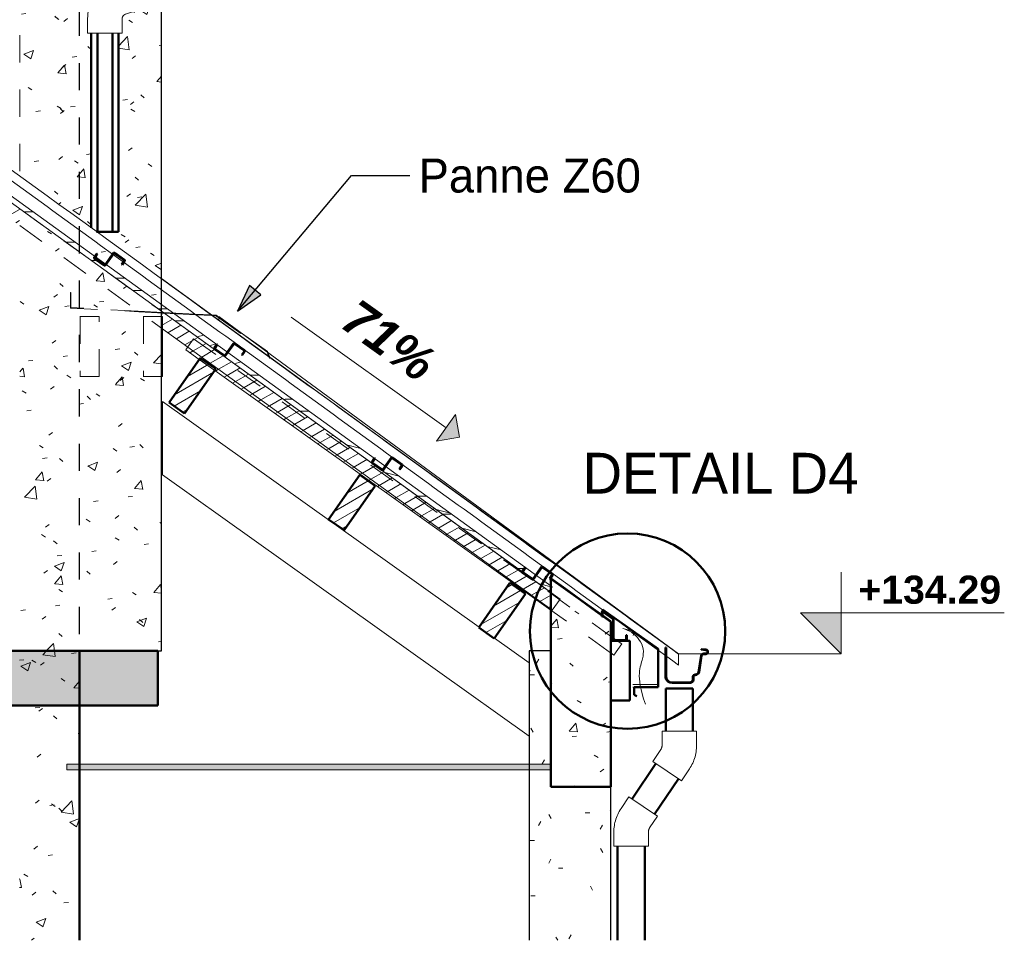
# Model space of a CAD drawing. Header units: metres. Extents: x -9.2 to 8.8, y 2.3 to 9.3.
# Tile 10 of 11: x 5.2 to 8.8, y 2.3 to 5.7. Entities that reach past the tile are written whole.
import ezdxf

# ---------------------------------------------------------------- set-up
doc = ezdxf.new("R2010")
doc.units = ezdxf.units.M
doc.linetypes.add('Tiret', pattern=[0.00635, 0.003175, -0.003175])
for name, color, linetype, lineweight in [('A-ANNO-NOTE', 131, 'Continuous', 9), ('A-DETL', 90, 'Continuous', 18), ('A-DETL-GENF', 92, 'Continuous', 18), ('A-DETL-MEDM', 33, 'Continuous', 50), ('A-FLOR', 192, 'Continuous', 25), ('A-FLOR-PATT', 8, 'Continuous', 50), ('A-ROOF', 132, 'Continuous', 18), ('A-ROOF-PATT', 132, 'Continuous', 18), ('A-WALL', 113, 'Continuous', 25), ('A-WALL-HDLN', 110, 'Tiret', 25), ('A-WALL-PATT', 111, 'Continuous', 25), ('G-ANNO-DIMS', 111, 'Continuous', 9), ('G-ANNO-TEXT', 231, 'Continuous', 9), ('P-PIPE', 3, 'Continuous', 50), ('S-BEAM', 12, 'Continuous', 18), ('S-BEAM-HDLN', 1, 'Continuous', 18), ('S-COLS', 52, 'Continuous', 25)]:
    doc.layers.add(name, color=color, linetype=linetype, lineweight=lineweight)
doc.styles.add('Arial_B', font='arialbd.ttf', dxfattribs={"height": 0.103175})
doc.styles.add('Arial_B_I', font='arialbi.ttf', dxfattribs={"height": 0.13})
doc.styles.add('Bodoni MT', font='BOD_R.TTF', dxfattribs={"height": 0.125})
doc.styles.add('Bodoni MT_B_I', font='BOD_BI.TTF', dxfattribs={"height": 0.15})
pattern_1 = [(50, (-0.185, 4.125), (0.364365, -0.031877), [0.0381, -0.4191]), (355, (-0.185, 4.125), (-0.070485, 0.382117), [0.03048, -0.33528]), (100.451, (-0.15462, 4.122), (0.293886, 0.35023), [0.03238, -0.35618]), (46.184, (-0.185, 4.227), (0.54216, -0.084084), [0.05715, -0.62865]), (96.636, (-0.1398, 4.22), (0.474805, 0.494854), [0.04857, -0.53427]), (351.184, (-0.185, 4.227), (0.47481, 0.494846), [0.04572, -0.50292]), (21, (-0.1342, 4.201), (0.303226, -0.204528), [0.0381, -0.4191]), (326, (-0.1342, 4.201), (0.123607, 0.368379), [0.03048, -0.33528]), (71.451, (-0.10892, 4.184), (0.426833, 0.163839), [0.03238, -0.35618]), (37.5, (-0.18499, 4.125), (0.0061807, 0.1691082), [0.01676, -0.31445, 0.01676, -0.3236, -0.33655]), (37.5, (-0.18499, 4.125), (0.0061807, 0.1691082), [-0.67158, 0.01676, -0.31979]), (7.5, (-0.18499, 4.125), (0.1336414, 0.200358), [0.01676, -0.17729, 0.01676, -0.30683, -0.12827]), (7.5, (-0.18499, 4.125), (0.1336414, 0.200358), [-0.51765, 0.01676, -0.11151]), (327.5, (-0.29827, 4.125), (0.2711816, -0.0114606), [0.01676, -0.11024, 0.01676, -0.37948, -0.52578]), (327.5, (-0.29827, 4.125), (0.2711816, -0.0114606), [-0.52324, 0.01676, -0.50902]), (317.5, (-0.34907, 4.125), (0.296258, 0.050851), [0.01676, -0.14834, 0.01676, -0.24638, -0.37338]), (317.5, (-0.34907, 4.125), (0.296258, 0.050851), [-0.42824, 0.01676, -0.35662])]
pattern_2 = [(30, (-0.18499, 4.125), (-0.0175, 0.03031089), [])]

# ---------------------------------------------------------------- blocks, each defined once
blk = doc.blocks.new('Coude - PVC - Nom_ 40 - Standard-V2-CCC_')
at = {"layer": 'P-PIPE', "lineweight": 18}
for p, q in [((5.5511, 5.8786), (5.5013, 5.8624)), ((5.5904, 5.7578), (5.5511, 5.8786)), ((5.4015, 5.7251), (5.4015, 5.6727)), ((5.5285, 5.6727), (5.5285, 5.7251)), ((5.5405, 5.7416), (5.5904, 5.7578)), ((5.4015, 5.6727), (5.5285, 5.6727))]:
    blk.add_line(p, q, dxfattribs=at)
at = {"layer": 'P-PIPE', "lineweight": 18, "flags": 128}
for points in [[(5.5013, 5.8624), (5.4958, 5.8605), (5.4904, 5.8584), (5.4852, 5.8561), (5.48, 5.8535), (5.4749, 5.8508), (5.4699, 5.8478), (5.4651, 5.8447), (5.4604, 5.8414), (5.4558, 5.8379), (5.4513, 5.8342), (5.4471, 5.8303), (5.4429, 5.8263), (5.439, 5.8221), (5.4352, 5.8177), (5.4316, 5.8132), (5.4281, 5.8086), (5.4249, 5.8038), (5.4218, 5.7989), (5.419, 5.7939), (5.4163, 5.7888), (5.4139, 5.7835), (5.4117, 5.7782), (5.4096, 5.7728), (5.4078, 5.7673), (5.4063, 5.7618), (5.4049, 5.7561), (5.4038, 5.7505), (5.4029, 5.7448), (5.4022, 5.739), (5.4018, 5.7333), (5.4016, 5.7275), (5.4015, 5.7251)], [(5.5285, 5.7251), (5.5286, 5.7258), (5.5286, 5.7265), (5.5287, 5.7272), (5.5288, 5.7279), (5.5289, 5.7286), (5.529, 5.7292), (5.5292, 5.7299), (5.5294, 5.7306), (5.5297, 5.7312), (5.5299, 5.7319), (5.5302, 5.7325), (5.5305, 5.7331), (5.5308, 5.7337), (5.5312, 5.7343), (5.5316, 5.7349), (5.532, 5.7355), (5.5324, 5.736), (5.5328, 5.7365), (5.5333, 5.7371), (5.5338, 5.7375), (5.5343, 5.738), (5.5348, 5.7385), (5.5354, 5.7389), (5.5359, 5.7393), (5.5365, 5.7397), (5.5371, 5.7401), (5.5377, 5.7404), (5.5383, 5.7407), (5.539, 5.741), (5.5396, 5.7413), (5.5402, 5.7415), (5.5405, 5.7416)]]:
    blk.add_lwpolyline(points, dxfattribs=at)
blk = doc.blocks.new('Coude - PVC - Nom_ 40 - Standard-5059445-CCC_')
at = {"layer": 'P-PIPE', "lineweight": 18}
for p, q in [((7.3926, 2.8638), (7.3633, 2.8204)), ((7.4979, 2.7928), (7.3926, 2.8638)), ((7.4686, 2.7494), (7.4979, 2.7928)), ((7.337, 2.7341), (7.337, 2.6817)), ((7.464, 2.6817), (7.464, 2.7341)), ((7.337, 2.6817), (7.464, 2.6817))]:
    blk.add_line(p, q, dxfattribs=at)
at = {"layer": 'P-PIPE', "lineweight": 18, "flags": 128}
for points in [[(7.3633, 2.8204), (7.36, 2.8152), (7.3569, 2.8099), (7.3539, 2.8044), (7.3512, 2.7989), (7.3488, 2.7932), (7.3465, 2.7875), (7.3445, 2.7817), (7.3427, 2.7758), (7.3411, 2.7698), (7.3398, 2.7638), (7.3388, 2.7577), (7.338, 2.7516), (7.3374, 2.7454), (7.3371, 2.7393), (7.337, 2.7341)], [(7.464, 2.7341), (7.464, 2.7352), (7.4641, 2.7363), (7.4642, 2.7374), (7.4643, 2.7384), (7.4645, 2.7395), (7.4647, 2.7406), (7.465, 2.7416), (7.4654, 2.7427), (7.4657, 2.7437), (7.4661, 2.7447), (7.4666, 2.7457), (7.467, 2.7467), (7.4676, 2.7477), (7.4681, 2.7486), (7.4686, 2.7494)]]:
    blk.add_lwpolyline(points, dxfattribs=at)
blk = doc.blocks.new('Coude - PVC - Nom_ 40 - Standard-V3-CCC_')
at = {"layer": 'P-PIPE', "lineweight": 18}
for p, q in [((7.5142, 3.1048), (7.5142, 3.0524)), ((7.6412, 3.1048), (7.5142, 3.1048)), ((7.6412, 3.0524), (7.6412, 3.1048)), ((7.5096, 3.0372), (7.4803, 2.9937)), ((7.4803, 2.9937), (7.5855, 2.9227)), ((7.5855, 2.9227), (7.6148, 2.9661))]:
    blk.add_line(p, q, dxfattribs=at)
at = {"layer": 'P-PIPE', "lineweight": 18, "flags": 128}
for points in [[(7.5142, 3.0524), (7.5142, 3.0513), (7.5141, 3.0502), (7.514, 3.0492), (7.5139, 3.0481), (7.5137, 3.047), (7.5134, 3.0459), (7.5132, 3.0449), (7.5128, 3.0438), (7.5125, 3.0428), (7.5121, 3.0418), (7.5116, 3.0408), (7.5111, 3.0398), (7.5106, 3.0389), (7.5101, 3.0379), (7.5096, 3.0372)], [(7.6148, 2.9661), (7.6182, 2.9713), (7.6213, 2.9766), (7.6243, 2.9821), (7.627, 2.9876), (7.6294, 2.9933), (7.6317, 2.999), (7.6337, 3.0049), (7.6355, 3.0108), (7.637, 3.0167), (7.6384, 3.0228), (7.6394, 3.0288), (7.6402, 3.035), (7.6408, 3.0411), (7.6411, 3.0473), (7.6412, 3.0524)]]:
    blk.add_lwpolyline(points, dxfattribs=at)
blk = doc.blocks.new('Ossature 1 - Ossature 1-5033209-CCC_')
at = {"layer": 'S-BEAM-HDLN', "linetype": 'Tiret'}
for p, q in [((5.1519, 5.1648), (5.1519, 6.4853)), ((5.1517, 5.1649), (5.1519, 5.1648)), ((5.1517, 5.1648), (5.1518, 5.1648))]:
    blk.add_line(p, q, dxfattribs=at)
blk = doc.blocks.new('Pente - Pente-5017193-CCC_')
at = {"layer": 'A-ANNO-NOTE'}
blk.add_hatch(color=256, dxfattribs=at).paths.add_polyline_path([(1.2387, 8.1538), (1.3108, 8.2497), (1.3227, 8.1657)])
for p, q in [((0.7152, 8.6224), (1.2747, 8.2018)), ((1.3108, 8.2497), (1.2387, 8.1538)), ((1.3227, 8.1657), (1.3108, 8.2497)), ((1.2387, 8.1538), (1.3227, 8.1657))]:
    blk.add_line(p, q, dxfattribs=at)
blk = doc.blocks.new('Cotes d_élévation - Marqueur de niveau - Intérieur rempli-546535-CCC_')
at = {"layer": 'G-ANNO-DIMS'}
blk.add_hatch(color=256, dxfattribs=at).paths.add_polyline_path([(8.1731, 3.54), (8.1731, 3.39), (8.0231, 3.54)])
for p, q in [((8.1731, 3.39), (8.1731, 3.69)), ((8.0231, 3.54), (8.7731, 3.54)), ((8.1731, 3.39), (8.0231, 3.54))]:
    blk.add_line(p, q, dxfattribs=at)

msp = doc.modelspace()

# ---------------------------------------------------------------- hatches: boundary and pattern name
at = {"layer": 'A-DETL-GENF'}
h = msp.add_hatch(dxfattribs=at)
h.set_pattern_fill('FP_19', style=0, pattern_type=2)
h.set_pattern_definition([(0, (-0.185, 4.125), (0, 0.889), [0.1778, -0.2667, 0.0889, -0.3556]), (0, (0.4373, 4.147), (0, 0.889), [0.1778, -0.7112]), (0, (0.3484, 4.192), (0, 0.889), [0.0889, -0.8001]), (0, (-0.1405, 4.214), (0, 0.889), [0.04445, -0.6223, 0.04445, -0.1778]), (0, (0.1706, 4.258), (0, 0.889), [0.1778, -0.2667, 0.04445, -0.40005]), (0, (-0.0516, 4.281), (0, 0.889), [0.13335, -0.75565]), (0, (0.1706, 4.303), (0, 0.889), [0.2667, -0.6223]), (0, (-0.0961, 4.325), (0, 0.889), [0.1778, -0.7112]), (0, (0.2595, 4.347), (0, 0.889), [0.4445, -0.4445]), (0, (-0.0072, 4.392), (0, 0.889), [0.0889, -0.2667, 0.1778, -0.3556]), (0, (0.6151, 4.414), (0, 0.889), [0.1778, -0.7112]), (0, (0.4373, 4.436), (0, 0.889), [0.0889, -0.8001]), (0, (0.2595, 4.458), (0, 0.889), [0.0889, -0.8001]), (0, (-0.185, 4.481), (0, 0.889), [0.1778, -0.7112]), (0, (0.2595, 4.503), (0, 0.889), [0.1778, -0.7112]), (0, (0.2595, 4.547), (0, 0.889), [0.1778, -0.1778, 0.1778, -0.3556]), (0, (0.0817, 4.592), (0, 0.889), [0.0889, -0.4445, 0.1778, -0.1778]), (0, (0.2595, 4.614), (0, 0.889), [0.2667, -0.6223]), (0, (0.2595, 4.658), (0, 0.889), [0.1778, -0.7112]), (0, (-0.0961, 4.681), (0, 0.889), [0.2667, -0.3556, 0.0889, -0.1778]), (0, (-0.0961, 4.725), (0, 0.889), [0.4445, -0.4445]), (0, (0.4373, 4.747), (0, 0.889), [0.0889, -0.8001]), (0, (0.1706, 4.77), (0, 0.889), [0.1778, -0.7112]), (0, (-0.0072, 4.792), (0, 0.889), [0.0889, -0.3556, 0.0889, -0.3556]), (0, (-0.0961, 4.814), (0, 0.889), [0.0889, -0.2667, 0.1778, -0.3556]), (0, (0.0817, 4.836), (0, 0.889), [0.0889, -0.4445, 0.0889, -0.2667]), (0, (0.2595, 4.858), (0, 0.889), [0.2667, -0.6223]), (0, (-0.0961, 4.903), (0, 0.889), [0.1778, -0.7112]), (0, (0.3484, 4.925), (0, 0.889), [0.0889, -0.8001]), (0, (0.5262, 4.947), (0, 0.889), [0.0889, -0.8001]), (14.036, (0.4373, 4.192), (0.889002, 1e-06), [0.09157, -3.574]), (14.036, (0.5262, 4.392), (0.889002, 1e-06), [0.09157, -3.574]), (14.036, (0.4373, 4.925), (0.889002, 1e-06), [0.09157, -3.574]), (14.036, (0.1706, 4.592), (0.889002, 1e-06), [0.09157, -3.574]), (14.036, (0.3484, 4.725), (0.889002, 1e-06), [0.09157, -3.574]), (14.036, (0.4373, 4.658), (0.889002, 1e-06), [0.09157, -3.574]), (14.036, (-0.0072, 4.814), (0.889002, 1e-06), [0.09157, -3.574]), (14.036, (0.3484, 4.77), (0.889002, 1e-06), [0.09157, -3.574]), (14.036, (0.5262, 4.436), (0.889002, 1e-06), [0.18313, -3.482]), (14.036, (0.4373, 4.503), (0.889002, 1e-06), [0.18313, -3.482]), (14.036, (0.4373, 4.547), (0.889002, 1e-06), [0.18313, -3.482]), (165.964, (0.1706, 4.258), (-0.889002, 1e-06), [0.09157, -0.18313, 0.09157, -3.299]), (165.964, (-0.0072, 4.392), (-0.889002, 1e-06), [0.09157, -3.574]), (165.964, (-0.0072, 4.792), (-0.889002, 1e-06), [0.18313, -3.482]), (194.036, (0.4373, 4.147), (-0.889002, -1e-06), [0.09157, -3.574]), (345.964, (0.6151, 4.147), (0.889002, -1e-06), [0.09157, -3.574]), (345.964, (0.3484, 4.458), (0.889002, -1e-06), [0.09157, -3.574]), (345.964, (0.5262, 4.614), (0.889002, -1e-06), [0.09157, -3.574]), (345.964, (0.1706, 4.681), (0.889002, -1e-06), [0.09157, -3.574]), (345.964, (0.0817, 4.792), (0.889002, -1e-06), [0.09157, -3.574]), (345.964, (0.1706, 4.836), (0.889002, -1e-06), [0.09157, -3.574]), (345.964, (0.1706, 4.681), (0.889002, -1e-06), [0.09157, -3.574]), (345.964, (0.4373, 4.814), (0.889002, -1e-06), [0.36627, -3.299]), (345.964, (-0.0961, 4.214), (0.889002, -1e-06), [0.36627, -3.299]), (345.964, (-0.0072, 4.281), (0.889002, -1e-06), [0.36627, -3.299]), (345.964, (0.0817, 4.325), (0.889002, -1e-06), [0.09157, -0.18313, 0.18313, -3.208]), (345.964, (0.0817, 4.392), (0.889002, -1e-06), [0.18313, -0.18313, 0.18313, -3.116]), (345.964, (-0.0072, 4.481), (0.889002, -1e-06), [0.36627, -3.299]), (345.964, (-0.0961, 4.547), (0.889002, -1e-06), [0.36627, -3.299]), (345.964, (-0.0961, 4.592), (0.889002, -1e-06), [0.36627, -3.299]), (345.964, (0.5262, 4.858), (0.889002, -1e-06), [0.09157, -3.574]), (345.964, (0.6151, 4.947), (0.889002, -1e-06), [0.18313, -3.482]), (345.964, (0.0817, 4.903), (0.889002, -1e-06), [0.18313, -3.482]), (345.964, (-0.0072, 4.125), (0.889002, -1e-06), [0.36627, -3.299]), (345.964, (0.5262, 4.747), (0.889002, -1e-06), [0.2747, -3.391]), (345.964, (0.6151, 4.681), (0.889002, -1e-06), [0.5494, -3.116])])
h.paths.add_polyline_path([(7.099, 3.6197), (7.1107, 3.6359), (2.0502, 7.2908), (2.0441, 7.2741), (2.0343, 7.2776), (7.0819, 3.632)])
h.paths.add_polyline_path([(1.9839, 7.314), (1.991, 7.3335), (1.1116, 7.9687), (1.1006, 7.9534), (1.1224, 7.9383), (1.1214, 7.9369), (1.4261, 7.7169), (1.4535, 7.7069), (1.4535, 7.7062), (1.4509, 7.699), (1.9783, 7.3181)])
msp.add_hatch(color=9, dxfattribs=at).paths.add_polyline_path([(7.1053, 2.9631), (7.1053, 2.9841), (5.3253, 2.9841), (5.3253, 2.9631), (6.2905, 2.9631)])
at = {"layer": 'A-FLOR-PATT', "lineweight": 18}
h = msp.add_hatch(dxfattribs=at)
h.set_pattern_fill('FP_3', color=256, style=0, pattern_type=2)
h.set_pattern_definition(pattern_1)
h.paths.add_polyline_path([(5.6601, 3.2), (5.6601, 3.4), (-5.4299, 3.4), (-5.4299, 3.2), (4.1803, 3.2)])
at = {"layer": 'A-ROOF-PATT'}
for points in [[(7.5753, 3.3884), (7.5753, 3.39), (5.6734, 4.7701), (5.6734, 4.7694), (5.1517, 5.148), (5.1511, 5.1492), (2.0701, 7.3843), (5.2354, 5.0865), (7.4894, 3.4506)], [(7.5753, 3.39), (7.5753, 3.3906), (7.5752, 3.39)]]:
    msp.add_hatch(color=256, dxfattribs=at).paths.add_polyline_path(points)
at = {"layer": 'A-WALL-PATT', "lineweight": 18}
h = msp.add_hatch(dxfattribs=at)
h.set_pattern_fill('FP_6', color=256, style=0, pattern_type=2)
h.set_pattern_definition([(89.813, (5.152, 4.125), (0.0014159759, -0.0318747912), [0.02919, -0.32105]), (272.541, (5.152, 4.125), (-0.000271, 0.3821137), [0.00266, -0.02925]), (90.041, (5.152, 4.122), (0.0011393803, 0.350230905), [0.03184, -0.35027]), (89.787, (5.152, 4.227), (0.0021074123, -0.0840884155), [0.04124, -0.45362]), (90.026, (5.152, 4.22), (0.001845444, 0.4948508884), [0.04824, -0.53069]), (271.434, (5.152, 4.227), (0.001846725, 0.494851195), [0.00701, -0.0771]), (89.42, (5.152, 4.201), (0.0011796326, -0.2045324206), [0.01365, -0.1502]), (270.33, (5.152, 4.201), (0.0004783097, 0.368378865), [0.01704, -0.18749]), (89.925, (5.152, 4.184), (0.00165447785, 0.1638479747), [0.0307, -0.33768]), (89.71, (5.152, 4.125), (2.59496e-05, 0.16911203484), [0.01021, -0.19143, 0.01021, -0.197, -0.20488]), (89.71, (5.152, 4.125), (2.59496e-05, 0.16911203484), [-0.40883, 0.01021, -0.19468]), (88.31, (5.152, 4.125), (0.000519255, 0.200361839), [0.00219, -0.02315, 0.00219, -0.04007, -0.01675]), (88.31, (5.152, 4.125), (0.000519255, 0.200361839), [-0.0676, 0.00219, -0.01456]), (270.349, (5.152, 4.125), (0.00104978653, -0.01145381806), [0.00901, -0.05923, 0.00901, -0.2039, -0.28251]), (270.349, (5.152, 4.125), (0.00104978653, -0.01145381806), [-0.28114, 0.00901, -0.2735]), (270.243, (5.151, 4.125), (0.00115432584, 0.050855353), [0.01133, -0.10022, 0.01133, -0.16645, -0.25225]), (270.243, (5.151, 4.125), (0.00115432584, 0.050855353), [-0.28932, 0.01133, -0.24093])])
h.paths.add_polyline_path([(5.1511, 3.4), (5.1517, 3.4), (5.1511, 4.1194)])
h.paths.add_polyline_path([(5.1517, 5.148), (5.1511, 6.4908), (5.1503, 6.491), (5.1508, 6.4857), (5.1515, 6.4854), (5.1515, 5.1484)])
h = msp.add_hatch(dxfattribs=at)
h.set_pattern_fill('FP_5', color=256, style=0, pattern_type=2)
h.set_pattern_definition([(50, (-0.18545, 4.125), (0.364365, -0.031877), [0.0381, -0.4191]), (355, (-0.18545, 4.125), (-0.070485, 0.382117), [0.03048, -0.33528]), (100.451, (-0.15508, 4.122), (0.293886, 0.35023), [0.03238, -0.35618]), (46.184, (-0.18545, 4.227), (0.542154, -0.08409), [0.05715, -0.62865]), (96.636, (-0.14027, 4.22), (0.474805, 0.494854), [0.04857, -0.53427]), (351.184, (-0.18545, 4.227), (0.4748, 0.49485), [0.04572, -0.50292]), (21, (-0.13465, 4.201), (0.303226, -0.204528), [0.0381, -0.4191]), (326, (-0.13465, 4.201), (0.123607, 0.368379), [0.03048, -0.33528]), (71.452, (-0.10938, 4.184), (0.42683, 0.163846), [0.03238, -0.35618]), (37.5, (-0.18545, 4.125), (0.0061807, 0.1691082), [0.01676, -0.31445, 0.01676, -0.32359, -0.33655]), (37.5, (-0.18545, 4.125), (0.0061807, 0.1691082), [-0.67157, 0.01676, -0.31978]), (7.5, (-0.18545, 4.125), (0.1336414, 0.200358), [0.01676, -0.17729, 0.01676, -0.30683, -0.12827]), (7.5, (-0.18545, 4.125), (0.1336414, 0.200358), [-0.51765, 0.01676, -0.1115]), (327.5, (-0.29873, 4.125), (0.2711816, -0.0114606), [0.01676, -0.11024, 0.01676, -0.37947, -0.52578]), (327.5, (-0.29873, 4.125), (0.2711816, -0.0114606), [-0.52324, 0.01676, -0.50901]), (317.5, (-0.34953, 4.125), (0.296258, 0.050851), [0.01676, -0.14834, 0.01676, -0.24638, -0.37338]), (317.5, (-0.34953, 4.125), (0.296258, 0.050851), [-0.42824, 0.01676, -0.35661])])
h.paths.add_polyline_path([(5.3711, 3.4), (5.6734, 3.4), (5.6734, 4.7286), (5.5347, 4.8293), (5.5285, 4.8204), (5.5269, 4.8215), (5.5269, 4.8224), (5.5327, 4.8307), (5.4951, 4.8581), (5.4666, 4.8179), (5.464, 4.8174), (5.4633, 4.8175), (5.4598, 4.8197), (5.4259, 4.8438), (5.4253, 4.8464), (5.4259, 4.848), (5.4281, 4.8521), (5.4351, 4.8622), (5.4368, 4.8611), (5.4368, 4.8602), (5.4273, 4.8464), (5.4276, 4.8448), (5.4281, 4.8452), (5.4633, 4.8202), (5.4636, 4.8195), (5.4651, 4.8195), (5.4661, 4.8202), (5.4661, 4.821), (5.4931, 4.8595), (5.1517, 5.1073), (5.1517, 3.4), (5.3706, 3.4)])
h.paths.add_polyline_path([(5.6734, 4.7694), (5.6734, 5.799), (5.5862, 5.7706), (5.5904, 5.7578), (5.5398, 5.7411), (5.5319, 5.7353), (5.5285, 5.7251), (5.5285, 5.6727), (5.515, 5.6727), (5.515, 4.9419), (5.4357, 4.9419), (5.5796, 4.8374)])
h.paths.add_polyline_path([(5.415, 4.9569), (5.415, 5.6727), (5.4015, 5.6727), (5.4015, 5.7251), (5.4067, 5.7625), (5.4194, 5.7946), (5.4407, 5.8239), (5.4691, 5.8472), (5.5039, 5.8632), (5.5511, 5.8786), (5.5557, 5.8659), (5.6734, 5.9041), (5.6734, 6.2997), (5.6076, 6.3238), (5.6079, 6.2543), (5.6096, 6.2533), (5.6536, 6.2535), (5.6546, 6.2553), (5.6546, 6.2713), (5.6566, 6.2713), (5.656, 6.2533), (5.6536, 6.2515), (5.6525, 6.2512), (5.6076, 6.2518), (5.6059, 6.2543), (5.6056, 6.2553), (5.6056, 6.3245), (5.5686, 6.3381), (5.5686, 6.3238), (5.5666, 6.3238), (5.5666, 6.3388), (5.1517, 6.4906), (5.1517, 5.148), (5.3968, 4.9701)])
h = msp.add_hatch(dxfattribs=at)
h.set_pattern_fill('FP_3', color=256, style=0, pattern_type=2)
h.set_pattern_definition(pattern_1)
h.paths.add_polyline_path([(7.1053, 2.9), (7.3253, 2.9), (7.3253, 3.507), (7.1053, 3.6659), (7.1053, 3.2277)])
h = msp.add_hatch(dxfattribs=at)
h.set_pattern_fill('FP_3', color=256, style=0, pattern_type=2)
h.set_pattern_definition(pattern_1)
h.paths.add_polyline_path([(5.3711, 3.4), (5.1511, 3.4), (5.1511, 2.3359), (5.3711, 2.3359)])
at = {"layer": 'G-ANNO-TEXT', "lineweight": 25}
msp.add_hatch(color=7, dxfattribs=at).paths.add_polyline_path([(5.9532, 4.6501), (6.038, 4.7094), (5.997, 4.7439)])
at = {"layer": 'S-BEAM'}
h = msp.add_hatch(dxfattribs=at)
h.set_pattern_fill('FP_9', color=55, style=0, pattern_type=2)
h.set_pattern_definition(pattern_2)
h.paths.add_polyline_path([(7.1053, 3.5535), (7.1053, 3.6152), (7.039, 3.6626), (7.0363, 3.6632), (7.0011, 3.6879), (6.9995, 3.6908), (6.9995, 3.6916), (5.6734, 4.6493), (5.6734, 4.5876), (7.0819, 3.5704)])
h.paths.add_polyline_path([(5.1515, 4.9646), (5.1515, 5.0262), (0.3171, 8.5179), (0.2878, 8.4773), (1.4994, 7.6023), (1.5, 7.603), (1.5573, 7.5629), (1.5562, 7.5613), (2.1125, 7.1595), (2.1583, 7.1274), (2.1583, 7.1264), (5.0869, 5.0112)])
h = msp.add_hatch(dxfattribs=at)
h.set_pattern_fill('FP_9', color=55, style=0, pattern_type=2)
h.set_pattern_definition(pattern_2)
h.paths.add_polyline_path([(7.3263, 3.3926), (7.3263, 3.4379), (7.3278, 3.4383), (7.3359, 3.4388), (7.335, 3.4392), (7.3339, 3.442), (7.3339, 3.4486), (7.3253, 3.4548), (7.3253, 3.3934)])
h.paths.add_polyline_path([(7.3379, 3.44), (7.3379, 3.4408), (7.3449, 3.4408), (7.3359, 3.4472), (7.3364, 3.4408), (7.3364, 3.4406)])
h.paths.add_polyline_path([(7.1053, 3.5502), (7.1053, 3.5535), (5.7697, 4.518), (5.7622, 4.5075), (5.812, 4.4721), (5.8157, 4.4774), (5.8731, 4.437), (5.8691, 4.4313), (7.0819, 3.5668)])
h = msp.add_hatch(dxfattribs=at)
h.set_pattern_fill('FP_9', color=55, style=0, pattern_type=2)
h.set_pattern_definition(pattern_2)
h.paths.add_polyline_path([(5.7584, 4.2734), (5.8731, 4.4372), (5.8157, 4.4774), (5.701, 4.3136)])
h = msp.add_hatch(dxfattribs=at)
h.set_pattern_fill('FP_9', color=55, style=0, pattern_type=2)
h.set_pattern_definition(pattern_2)
h.paths.add_polyline_path([(6.3449, 3.8439), (6.4596, 4.0077), (6.4023, 4.0479), (6.2875, 3.884), (6.2905, 3.8819)])
h = msp.add_hatch(dxfattribs=at)
h.set_pattern_fill('FP_9', color=55, style=0, pattern_type=2)
h.set_pattern_definition(pattern_2)
h.paths.add_polyline_path([(6.9545, 3.6501), (6.8398, 3.4863), (6.8971, 3.4461), (7.0118, 3.61)])
at = {"layer": 'S-COLS', "lineweight": 18}
h = msp.add_hatch(dxfattribs=at)
h.set_pattern_fill('FP_4', color=256, style=0, pattern_type=2)
h.set_pattern_definition([(0, (-0.18499, 4.125), (0.4064, 0.1016), [0.01676, -0.28804, 0.01676, -0.28804, -1.626]), (0, (-0.18499, 4.125), (0.4064, 0.1016), [-0.6096, 0.01676, -0.59284, 0.01676, -0.28804, -0.7112]), (0, (-0.18499, 4.125), (0.4064, 0.1016), [-1.524, 0.01676, -0.18644, 0.01676, -0.49124]), (120, (-0.03259, 4.176), (-0.2911882, 0.3011527), [0.01676, -0.28804, 0.01676, -0.28804, -1.626]), (120, (-0.03259, 4.176), (-0.2911882, 0.3011527), [-0.6096, 0.01676, -0.59284, 0.01676, -0.28804, -0.7112]), (120, (-0.03259, 4.176), (-0.2911882, 0.3011527), [-1.524, 0.01676, -0.18644, 0.01676, -0.49124]), (240, (0.01821, 4.379), (-0.1152118, -0.4027527), [0.01676, -0.28804, 0.01676, -0.28804, -1.626]), (240, (0.01821, 4.379), (-0.1152118, -0.4027527), [-0.6096, 0.01676, -0.59284, 0.01676, -0.28804, -0.7112]), (240, (0.01821, 4.379), (-0.1152118, -0.4027527), [-1.524, 0.01676, -0.18644, 0.01676, -0.49124])])
h.paths.add_polyline_path([(7.2703, 2.3359), (7.3253, 2.3359), (7.3253, 2.9), (7.1053, 2.9), (7.1053, 3.4), (7.0253, 3.4), (7.0253, 2.3359), (7.2153, 2.3359)])

# ---------------------------------------------------------------- linework, layer by layer
at = {"layer": 'A-DETL'}
for p, q in [((7.1107, 3.6359), (1.1116, 7.9687)), ((1.0999, 7.9525), (7.099, 3.6197)), ((7.099, 3.6197), (7.1107, 3.6359)), ((7.37, 3.4832), (7.4125, 3.4718)), ((7.4125, 3.4718), (7.4086, 3.4573)), ((7.5006, 3.2764), (7.4066, 3.2764)), ((7.4736, 3.2664), (7.4066, 3.2664)), ((7.1053, 2.9841), (5.3253, 2.9841)), ((5.3253, 2.9841), (5.3253, 2.9631)), ((7.1053, 2.9631), (7.1053, 2.9841)), ((5.3253, 2.9631), (7.1053, 2.9631))]:
    msp.add_line(p, q, dxfattribs=at)
msp.add_open_spline([(7.4529, 3.205), (7.4154, 3.314), (7.4507, 3.3644), (7.4452, 3.4399), (7.3917, 3.4774), (7.37, 3.4832)], degree=3, knots=[0, 0, 0, 0, 0.2761681, 0.4977259, 0.6765059, 0.6765059, 0.6765059, 0.6765059], dxfattribs=at)
at = {"layer": 'A-DETL-MEDM'}
for p, q in [((7.295, 3.5522), (7.5006, 3.4082)), ((7.5006, 3.4082), (7.5006, 3.2667)), ((7.5006, 3.2667), (7.4116, 3.2667)), ((7.4116, 3.2667), (7.4116, 3.2387)), ((7.4116, 3.2387), (7.4211, 3.2332))]:
    msp.add_line(p, q, dxfattribs=at)
msp.add_circle((7.3875, 3.473), 0.3591, dxfattribs=at)
at = {"layer": 'A-FLOR', "lineweight": 50}
for p, q in [((5.6601, 3.4), (-5.4282, 3.4)), ((5.6601, 3.2), (5.6601, 3.4)), ((-5.4299, 3.2), (5.6601, 3.2))]:
    msp.add_line(p, q, dxfattribs=at)
at = {"layer": 'A-ROOF'}
for p, q in [((5.6734, 4.7701), (7.5753, 3.39)), ((5.8837, 4.6175), (5.8837, 4.63)), ((7.5753, 3.39), (5.8837, 4.63)), ((7.5753, 3.3484), (7.5753, 3.39))]:
    msp.add_line(p, q, dxfattribs=at)
msp.add_open_spline([(7.5753, 3.3884), (7.3415, 3.558), (6.8739, 3.8973), (5.9389, 4.576), (4.77, 5.4243), (3.6012, 6.2727), (2.6662, 6.9515), (1.965, 7.4606), (1.4977, 7.8002), (1.264, 7.97)], degree=3, knots=[0, 0, 0, 0, 0.111111, 0.222222, 0.444444, 0.666667, 0.777778, 0.888889, 1, 1, 1, 1], dxfattribs=at)
msp.add_open_spline([(1.264, 7.93), (1.4977, 7.7602), (1.965, 7.4206), (2.6662, 6.9115), (3.3675, 6.4024), (4.0687, 5.8933), (4.77, 5.3843), (5.4713, 4.8753), (6.1726, 4.3663), (6.8739, 3.8573), (7.3415, 3.518), (7.5753, 3.3484)], degree=3, dxfattribs=at)
at = {"layer": 'A-WALL'}
for p, q in [((5.6734, 4.7694), (5.6734, 5.799)), ((5.6734, 3.4), (5.6734, 4.7286)), ((7.3253, 3.5091), (7.2948, 3.5311)), ((5.6601, 3.4), (5.6734, 3.4))]:
    msp.add_line(p, q, dxfattribs=at)
at = {"layer": 'A-WALL', "lineweight": 50}
for p, q in [((7.1053, 3.6659), (7.1053, 2.9)), ((7.3253, 2.9), (7.3253, 3.507)), ((5.3711, 2.3359), (5.3711, 3.4)), ((7.1053, 2.9), (7.3253, 2.9))]:
    msp.add_line(p, q, dxfattribs=at)
at = {"layer": 'A-WALL', "flags": 128}
for points in [[(7.2928, 3.5325), (7.2703, 3.5489), (7.2153, 3.5886), (7.1603, 3.6283), (7.1053, 3.668)], [(7.1053, 3.6659), (7.1053, 3.667), (7.1053, 3.668)], [(7.3253, 3.5091), (7.3253, 3.5081), (7.3253, 3.507)]]:
    msp.add_lwpolyline(points, dxfattribs=at)
at = {"layer": 'A-WALL', "lineweight": 50, "flags": 128}
msp.add_lwpolyline([(7.3253, 3.507), (7.2703, 3.5468), (7.2153, 3.5865), (7.1603, 3.6262), (7.1053, 3.6659)], dxfattribs=at)
at = {"layer": 'A-WALL-HDLN'}
for p, q in [((5.3703, 6.3624), (5.3703, 3.4)), ((5.6734, 4.7287), (5.6734, 4.7693)), ((7.2948, 3.5311), (7.2929, 3.5325))]:
    msp.add_line(p, q, dxfattribs=at)
at = {"layer": 'G-ANNO-DIMS'}
msp.add_line((7.5753, 3.39), (8.1731, 3.39), dxfattribs=at)
at = {"layer": 'G-ANNO-TEXT', "color": 250, "lineweight": 25}
for p, q in [((5.9532, 4.6501), (6.372, 5.1486)), ((6.372, 5.1486), (6.6137, 5.1486)), ((5.997, 4.7439), (5.9532, 4.6501)), ((5.9532, 4.6501), (6.038, 4.7094)), ((6.038, 4.7094), (5.997, 4.7439))]:
    msp.add_line(p, q, dxfattribs=at)
at = {"layer": 'P-PIPE'}
for p, q in [((5.415, 5.6727), (5.415, 4.9562)), ((5.4375, 5.6727), (5.4375, 4.9419)), ((5.4926, 4.9419), (5.4926, 5.6727)), ((5.515, 4.9419), (5.515, 5.6727)), ((5.4345, 4.9419), (5.515, 4.9419)), ((7.5277, 3.2617), (7.5277, 3.1048)), ((7.6277, 3.2617), (7.5277, 3.2617)), ((7.6277, 3.1048), (7.6277, 3.2617)), ((7.4915, 2.9862), (7.4038, 2.8563)), ((7.4867, 2.8004), (7.5744, 2.9302)), ((7.3505, 2.6817), (7.3505, 2.3359)), ((7.4505, 2.3359), (7.4505, 2.6817))]:
    msp.add_line(p, q, dxfattribs=at)
at = {"layer": 'S-BEAM'}
for p, q in [((5.426, 4.8491), (5.4351, 4.8622)), ((5.4351, 4.8622), (5.4368, 4.8611)), ((5.4351, 4.8622), (5.4351, 4.8614)), ((5.4368, 4.8611), (5.4368, 4.8602)), ((5.4661, 4.821), (5.4931, 4.8595)), ((5.4252, 4.8468), (5.4252, 4.846)), ((5.4281, 4.8452), (5.4633, 4.8205)), ((5.5269, 4.8224), (5.5327, 4.8307)), ((5.5269, 4.8224), (5.5269, 4.8215)), ((5.5384, 4.8358), (5.5384, 4.8366)), ((5.6734, 4.6493), (6.9997, 3.6914)), ((5.7968, 4.639), (5.6793, 4.6451)), ((5.6823, 4.6429), (5.7998, 4.6368)), ((5.8741, 4.635), (5.8586, 4.6358)), ((5.8616, 4.6336), (5.8734, 4.633)), ((5.8734, 4.633), (5.8837, 4.6257)), ((5.8837, 4.6282), (5.8741, 4.635)), ((5.6734, 4.5876), (7.1053, 3.5535)), ((5.6771, 4.41), (5.6771, 4.5849)), ((6.0628, 4.502), (5.9499, 4.5816)), ((5.8763, 4.5289), (5.8763, 4.5285)), ((5.7622, 4.5075), (5.7697, 4.518)), ((5.812, 4.4721), (5.7622, 4.5075)), ((5.8664, 4.5151), (5.8664, 4.5131)), ((5.9796, 4.5029), (5.9796, 4.5049)), ((6.0359, 4.5185), (6.0612, 4.5007)), ((6.0612, 4.5007), (6.0615, 4.4997)), ((6.0644, 4.4976), (6.0628, 4.502)), ((5.9681, 4.489), (5.9681, 4.4887)), ((7.1053, 3.5502), (5.869, 4.4314)), ((5.6734, 4.41), (5.6771, 4.41)), ((5.6771, 4.3179), (6.8411, 3.4881)), ((5.6771, 4.3179), (5.6771, 4.0477)), ((5.701, 4.3132), (5.701, 4.3136)), ((6.447, 4.0962), (6.447, 4.0933)), ((6.4569, 4.1092), (6.4569, 4.1087)), ((6.4585, 4.1081), (6.4585, 4.1075)), ((6.5486, 4.0694), (6.5486, 4.0689)), ((6.5602, 4.0831), (6.5602, 4.086)), ((7.0253, 3.0867), (5.6771, 4.0477)), ((6.4023, 4.048), (6.4023, 4.0479)), ((6.4596, 4.0077), (6.4596, 4.0078)), ((6.2875, 3.8842), (6.2875, 3.884)), ((6.9994, 3.6949), (6.9994, 3.6911)), ((7.0093, 3.7073), (7.0093, 3.7065)), ((7.0109, 3.7061), (7.0109, 3.7054)), ((7.0395, 3.6626), (7.1053, 3.6152)), ((7.1126, 3.681), (7.1126, 3.6841)), ((6.9545, 3.6505), (6.9545, 3.6501)), ((7.0118, 3.61), (7.0118, 3.6103)), ((7.2928, 3.5488), (7.2928, 3.5425)), ((7.3359, 3.5164), (7.3359, 3.5176)), ((6.8981, 3.4475), (7.0253, 3.3568)), ((7.3253, 3.4548), (7.3339, 3.4486)), ((7.3359, 3.4472), (7.3449, 3.4408)), ((7.3849, 3.4592), (7.3849, 3.458)), ((7.3963, 3.4379), (7.3963, 3.4385)), ((7.3263, 3.3926), (7.3253, 3.3934))]:
    msp.add_line(p, q, dxfattribs=at)
at = {"layer": 'S-BEAM', "lineweight": 50}
for p, q in [((5.4351, 4.8614), (5.426, 4.8483)), ((5.4276, 4.8471), (5.4368, 4.8602)), ((5.4368, 4.8602), (5.4351, 4.8614)), ((5.4959, 4.8628), (5.4661, 4.8202)), ((5.4677, 4.819), (5.4976, 4.8616)), ((5.5003, 4.8621), (5.5356, 4.8374)), ((5.5367, 4.8391), (5.5015, 4.8637)), ((5.4269, 4.8427), (5.4622, 4.818)), ((5.4633, 4.8197), (5.4281, 4.8443)), ((5.5361, 4.8347), (5.5269, 4.8215)), ((5.5269, 4.8215), (5.5285, 4.8204)), ((5.5285, 4.8204), (5.5377, 4.8335)), ((5.8763, 4.5285), (5.8672, 4.5154)), ((5.8688, 4.5142), (5.878, 4.5273)), ((5.878, 4.5273), (5.8763, 4.5285)), ((5.9371, 4.5299), (5.9073, 4.4873)), ((5.9089, 4.4861), (5.9388, 4.5287)), ((5.9415, 4.5292), (5.9768, 4.5046)), ((5.9779, 4.5062), (5.9427, 4.5309)), ((5.8681, 4.5098), (5.9034, 4.4852)), ((5.9045, 4.4868), (5.8693, 4.5115)), ((5.9773, 4.5018), (5.9681, 4.4887)), ((5.9697, 4.4875), (5.9789, 4.5006)), ((5.8157, 4.4774), (5.701, 4.3136)), ((5.8731, 4.4372), (5.8157, 4.4774)), ((5.9681, 4.4887), (5.9697, 4.4875)), ((5.7584, 4.2734), (5.8731, 4.4372)), ((5.701, 4.3136), (5.7584, 4.2734)), ((6.4569, 4.1087), (6.4477, 4.0956)), ((6.4493, 4.0944), (6.4585, 4.1075)), ((6.4585, 4.1075), (6.4569, 4.1087)), ((6.5177, 4.1101), (6.4878, 4.0675)), ((6.4895, 4.0663), (6.5193, 4.1089)), ((6.5221, 4.1094), (6.5573, 4.0847)), ((6.5585, 4.0864), (6.5232, 4.1111)), ((6.4487, 4.09), (6.4839, 4.0653)), ((6.4851, 4.067), (6.4498, 4.0916)), ((6.5578, 4.082), (6.5486, 4.0689)), ((6.5486, 4.0689), (6.5503, 4.0677)), ((6.5503, 4.0677), (6.5594, 4.0808)), ((6.4023, 4.0479), (6.2875, 3.884)), ((6.4596, 4.0077), (6.4023, 4.0479)), ((6.3449, 3.8439), (6.4596, 4.0077)), ((6.2875, 3.884), (6.3449, 3.8439)), ((7.0093, 3.7065), (7.0001, 3.6934)), ((7.0018, 3.6923), (7.0109, 3.7054)), ((7.0109, 3.7054), (7.0093, 3.7065)), ((7.0701, 3.7079), (7.0403, 3.6653)), ((7.0419, 3.6642), (7.0717, 3.7068)), ((7.0745, 3.7073), (7.1097, 3.6826)), ((7.1109, 3.6842), (7.0757, 3.7089)), ((7.0011, 3.6879), (7.0363, 3.6632)), ((7.0375, 3.6648), (7.0023, 3.6895)), ((7.1102, 3.6798), (7.101, 3.6667)), ((7.101, 3.6667), (7.1027, 3.6656)), ((7.1027, 3.6656), (7.1119, 3.6787)), ((6.9545, 3.6501), (6.8398, 3.4863)), ((7.0118, 3.61), (6.9545, 3.6501)), ((6.8971, 3.4461), (7.0118, 3.61)), ((7.2928, 3.5425), (7.2928, 3.5305)), ((7.2928, 3.5305), (7.2928, 3.5265)), ((7.2928, 3.5265), (7.2948, 3.5265)), ((7.2948, 3.529), (7.2948, 3.5425)), ((7.2948, 3.5265), (7.2948, 3.529)), ((7.2964, 3.5434), (7.3327, 3.518)), ((7.3338, 3.5196), (7.2975, 3.5451)), ((7.3339, 3.5162), (7.3339, 3.442)), ((7.3359, 3.442), (7.3359, 3.5164)), ((6.8398, 3.4863), (6.8971, 3.4461)), ((7.3849, 3.458), (7.3829, 3.458)), ((7.3829, 3.458), (7.3829, 3.442)), ((7.3849, 3.442), (7.3849, 3.458)), ((7.3963, 3.4379), (7.3263, 3.4379)), ((7.3263, 3.4379), (7.3263, 3.2179)), ((7.3809, 3.44), (7.3379, 3.44)), ((7.3379, 3.438), (7.3809, 3.438)), ((7.3963, 3.2179), (7.3963, 3.4379)), ((7.5289, 3.4124), (7.5269, 3.4124)), ((7.5269, 3.4124), (7.5269, 3.303)), ((7.5289, 3.3031), (7.5289, 3.4124)), ((7.6756, 3.4054), (7.6582, 3.4072)), ((7.6582, 3.4072), (7.6582, 3.4052)), ((7.6582, 3.4052), (7.6756, 3.4034)), ((7.6578, 3.3828), (7.6483, 3.3225)), ((7.6503, 3.3221), (7.6597, 3.3824)), ((7.675, 3.3903), (7.6674, 3.3903)), ((7.6674, 3.3883), (7.675, 3.3883)), ((7.6809, 3.3981), (7.6809, 3.3962)), ((7.6829, 3.3962), (7.6829, 3.3981)), ((7.6279, 3.3047), (7.6279, 3.294)), ((7.6299, 3.2939), (7.6299, 3.3047)), ((7.6164, 3.2844), (7.5514, 3.2844)), ((7.5514, 3.2824), (7.6164, 3.2824)), ((7.3263, 3.2179), (7.3963, 3.2179))]:
    msp.add_line(p, q, dxfattribs=at)
at = {"layer": 'S-BEAM', "lineweight": 50, "flags": 128}
for points in [[(5.5015, 4.8637), (5.5001, 4.8644), (5.4985, 4.8644), (5.497, 4.8638), (5.4959, 4.8628)], [(5.4976, 4.8616), (5.4981, 4.8621), (5.4988, 4.8624), (5.4996, 4.8624), (5.5003, 4.8621)], [(5.426, 4.8483), (5.4253, 4.8468), (5.4253, 4.8453), (5.4259, 4.8438), (5.4269, 4.8427)], [(5.4281, 4.8443), (5.4275, 4.8449), (5.4273, 4.8456), (5.4273, 4.8464), (5.4276, 4.8471)], [(5.4622, 4.818), (5.4636, 4.8174), (5.4651, 4.8174), (5.4666, 4.8179), (5.4677, 4.819)], [(5.4661, 4.8202), (5.4655, 4.8196), (5.4648, 4.8193), (5.464, 4.8194), (5.4633, 4.8197)], [(5.5356, 4.8374), (5.5361, 4.8369), (5.5364, 4.8361), (5.5364, 4.8354), (5.5361, 4.8347)], [(5.5377, 4.8335), (5.5383, 4.8349), (5.5384, 4.8365), (5.5378, 4.8379), (5.5367, 4.8391)]]:
    msp.add_lwpolyline(points, dxfattribs=at)
at = {"layer": 'S-BEAM', "lineweight": 50}
for centre, radius, start, end in [((5.9404, 4.5276), 0.004, 55, 145), ((5.9404, 4.5276), 0.002, 55, 145), ((5.8704, 4.5131), 0.004, 145, 235), ((5.8704, 4.5131), 0.002, 145, 235), ((5.9756, 4.5029), 0.002, 325, 55), ((5.9756, 4.5029), 0.004, 325, 55), ((5.9057, 4.4884), 0.004, 235, 325), ((5.9057, 4.4884), 0.002, 235, 325), ((6.451, 4.0933), 0.004, 145, 235), ((6.451, 4.0933), 0.002, 145, 235), ((6.5209, 4.1078), 0.004, 55, 145), ((6.5209, 4.1078), 0.002, 55, 145), ((6.4862, 4.0686), 0.004, 235, 325), ((6.4862, 4.0686), 0.002, 235, 325), ((6.5562, 4.0831), 0.002, 325, 55), ((6.5562, 4.0831), 0.004, 325, 55), ((7.0734, 3.7056), 0.004, 55, 145), ((7.0734, 3.7056), 0.002, 55, 145), ((7.0034, 3.6911), 0.004, 145, 235), ((7.0034, 3.6911), 0.002, 145, 235), ((7.0386, 3.6665), 0.004, 235, 325), ((7.0386, 3.6665), 0.002, 235, 325), ((7.1086, 3.681), 0.002, 325, 55), ((7.1086, 3.681), 0.004, 325, 55), ((7.2959, 3.5425), 0.00304, 57.9265, 180.0001), ((7.2959, 3.5425), 0.00104, 60, 180.0001), ((7.3309, 3.5156), 0.003, 12.7167, 55), ((7.3309, 3.5156), 0.005, 9.8411, 55), ((7.3379, 3.442), 0.004, 180, 270), ((7.3379, 3.442), 0.002, 180, 270), ((7.3809, 3.442), 0.004, 270, 0), ((7.3809, 3.442), 0.002, 270, 0), ((7.6756, 3.3981), 0.00728, 0, 90), ((7.6674, 3.3804), 0.0099, 90, 166), ((7.6674, 3.3804), 0.0079, 90, 165.3803), ((7.675, 3.3962), 0.00791, 270, 0), ((7.675, 3.3962), 0.00591, 270, 0), ((7.6756, 3.3981), 0.0053, 360, 90), ((7.5514, 3.3073), 0.0249, 190.0104, 270), ((7.5514, 3.3073), 0.0229, 190.4397, 270), ((7.6365, 3.3047), 0.00867, 90, 180), ((7.6365, 3.3047), 0.00667, 90, 180), ((7.6365, 3.3256), 0.0122, 270, 345.2762), ((7.6365, 3.3256), 0.0142, 270, 345.7027), ((7.6164, 3.2961), 0.0117, 270, 350), ((7.6164, 3.2961), 0.0137, 270, 350.7623)]:
    msp.add_arc(centre, radius, start, end, dxfattribs=at)
at = {"layer": 'S-BEAM'}
for centre, major_axis, start_param, end_param in [((5.4292, 4.8468), (-0.004, 0), 5.67232, 6.283185), ((5.4292, 4.8468), (0.002, 0), 3.577925, 4.101524), ((5.4645, 4.8221), (0.002, 0), 4.101524, 5.67232)]:
    msp.add_ellipse(centre, major_axis=major_axis, ratio=0.999976, start_param=start_param, end_param=end_param, dxfattribs=at)
at = {"layer": 'S-BEAM-HDLN', "linetype": 'Tiret'}
for p, q in [((5.1517, 5.0261), (5.6734, 4.6493)), ((5.1517, 4.9644), (5.6734, 4.5876)), ((5.4931, 4.8596), (5.4959, 4.8636)), ((5.5015, 4.8646), (5.5367, 4.8399)), ((5.5328, 4.8308), (5.5361, 4.8355)), ((5.3401, 4.7183), (5.3381, 4.7183)), ((5.3381, 4.7183), (5.3381, 4.6608)), ((5.3401, 4.6627), (5.3401, 4.7183)), ((5.3381, 4.6608), (5.5901, 4.6477)), ((5.5871, 4.6499), (5.3401, 4.6627)), ((5.6792, 4.6451), (5.5873, 4.6498)), ((5.5903, 4.6477), (5.6822, 4.6429)), ((5.8562, 4.6359), (5.797, 4.639)), ((5.8, 4.6368), (5.8592, 4.6338)), ((5.8585, 4.6358), (5.8564, 4.6359)), ((5.3729, 4.63), (5.3737, 4.63)), ((5.3737, 4.63), (5.3737, 4.41)), ((5.4437, 4.63), (5.3737, 4.63)), ((5.4437, 4.41), (5.4437, 4.63)), ((5.6063, 4.63), (5.6071, 4.63)), ((5.6071, 4.63), (5.6071, 4.41)), ((5.6146, 4.63), (5.6071, 4.63)), ((5.6771, 4.63), (5.6148, 4.63)), ((5.6771, 4.585), (5.6771, 4.63)), ((5.8593, 4.6338), (5.8615, 4.6336)), ((5.9456, 4.5846), (5.8838, 4.6282)), ((5.8838, 4.6257), (6.0316, 4.5215)), ((5.7698, 4.5181), (5.7913, 4.5482)), ((5.7913, 4.5482), (7.3252, 3.4548)), ((6.0616, 4.4996), (6.0671, 4.4845)), ((6.0699, 4.4824), (6.0645, 4.4975)), ((5.869, 4.4315), (5.812, 4.472)), ((6.0671, 4.4844), (6.0678, 4.4825)), ((6.0679, 4.4823), (6.07, 4.4764)), ((6.0707, 4.4804), (6.07, 4.4823)), ((6.07, 4.4764), (6.0719, 4.4771)), ((6.0719, 4.4771), (6.0708, 4.4802)), ((5.3737, 4.41), (5.3729, 4.41)), ((5.3737, 4.41), (5.4437, 4.41)), ((5.6071, 4.41), (5.6063, 4.41)), ((5.6071, 4.41), (5.6734, 4.41)), ((6.9997, 3.6914), (7.0021, 3.6897)), ((7.0069, 3.6862), (7.0395, 3.6627)), ((7.101, 3.6674), (7.101, 3.6668)), ((7.1126, 3.6842), (7.1126, 3.6848)), ((7.1053, 3.6151), (7.1396, 3.5903)), ((7.1396, 3.5903), (7.1104, 3.5498)), ((7.1053, 3.5534), (7.1104, 3.5498)), ((7.3252, 3.3934), (7.1053, 3.5501)), ((7.2975, 3.5451), (7.2975, 3.5462)), ((6.8398, 3.4866), (6.8398, 3.4864)), ((6.8411, 3.4881), (6.898, 3.4475)), ((7.3339, 3.4486), (7.3358, 3.4472)), ((7.3449, 3.4408), (7.3459, 3.4401)), ((7.3829, 3.458), (7.3829, 3.4592)), ((7.3263, 3.4385), (7.3263, 3.4379)), ((7.3659, 3.4258), (7.3368, 3.3851)), ((7.346, 3.44), (7.3487, 3.4381)), ((7.349, 3.4378), (7.3659, 3.4258)), ((7.3368, 3.3851), (7.3263, 3.3926))]:
    msp.add_line(p, q, dxfattribs=at)
for centre, major_axis, start_param, end_param in [((5.4992, 4.8613), (0.004, 0), 1.567687, 2.530727), ((5.4992, 4.8613), (0.004, 0), 0.959931, 1.48353), ((5.5344, 4.8366), (0.002, 0), 5.67232, 6.055217), ((5.5344, 4.8366), (0.004, 0), 6.241974, 7.243116)]:
    msp.add_ellipse(centre, major_axis=major_axis, ratio=0.999976, start_param=start_param, end_param=end_param, dxfattribs=at)
at = {"layer": 'S-COLS'}
for p, q in [((7.0253, 3.4), (7.0253, 2.3359)), ((7.1053, 3.4), (7.0253, 3.4)), ((7.3253, 2.3359), (7.3253, 2.9))]:
    msp.add_line(p, q, dxfattribs=at)

# ---------------------------------------------------------------- block references
at = {"layer": 'A-ANNO-NOTE', "rotation": 1.453124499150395}
msp.add_blockref('Pente - Pente-5017193-CCC_', (5.6535, -4.0105), dxfattribs=at)
at = {"layer": 'G-ANNO-DIMS'}
msp.add_blockref('Cotes d_élévation - Marqueur de niveau - Intérieur rempli-546535-CCC_', (0, 0), dxfattribs=at)
at = {"layer": 'P-PIPE', "lineweight": 18}
for name in ['Coude - PVC - Nom_ 40 - Standard-V2-CCC_', 'Coude - PVC - Nom_ 40 - Standard-V3-CCC_', 'Coude - PVC - Nom_ 40 - Standard-5059445-CCC_']:
    msp.add_blockref(name, (0, 0), dxfattribs=at)
at = {"layer": 'S-BEAM-HDLN', "linetype": 'Tiret'}
msp.add_blockref('Ossature 1 - Ossature 1-5033209-CCC_', (0, 0), dxfattribs=at)

# ---------------------------------------------------------------- next in the draw order: texts
at = {"layer": 'A-ANNO-NOTE', "insert": (6.4001, 4.7004), "char_height": 0.13, "width": 0.43692, "attachment_point": 1, "rotation": 324.5202, "style": 'Arial_B_I', "bg_fill": 3, "box_fill_scale": 1.25, "bg_fill_color": 256, "bg_fill_true_color": 13158600, "bg_fill_transparency": 0}
msp.add_mtext('71%', dxfattribs=at)
at = {"layer": 'G-ANNO-DIMS', "insert": (8.2366, 3.6772), "char_height": 0.10317, "width": 0.609682, "attachment_point": 1, "line_spacing_factor": 0.941778, "style": 'Arial_B', "bg_fill": 3, "box_fill_scale": 1.25, "bg_fill_color": 256, "bg_fill_true_color": 13158600, "bg_fill_transparency": 0}
msp.add_mtext('+134.29', dxfattribs=at)
at = {"layer": 'G-ANNO-TEXT', "color": 7, "lineweight": 25, "insert": (6.6187, 5.2111), "char_height": 0.125, "width": 1.058228, "attachment_point": 1, "style": 'Bodoni MT', "bg_fill": 3, "box_fill_scale": 1.25, "bg_fill_color": 256, "bg_fill_true_color": 13158600, "bg_fill_transparency": 0}
msp.add_mtext('Panne Z60', dxfattribs=at)
at = {"layer": 'G-ANNO-TEXT', "color": 1, "insert": (7.2222, 4.1288), "char_height": 0.15, "width": 1.523206, "attachment_point": 1, "style": 'Bodoni MT_B_I', "bg_fill": 3, "box_fill_scale": 1.25, "bg_fill_color": 256, "bg_fill_true_color": 13158600, "bg_fill_transparency": 0}
msp.add_mtext('DETAIL D4', dxfattribs=at)

doc.saveas('drawing.dxf')
